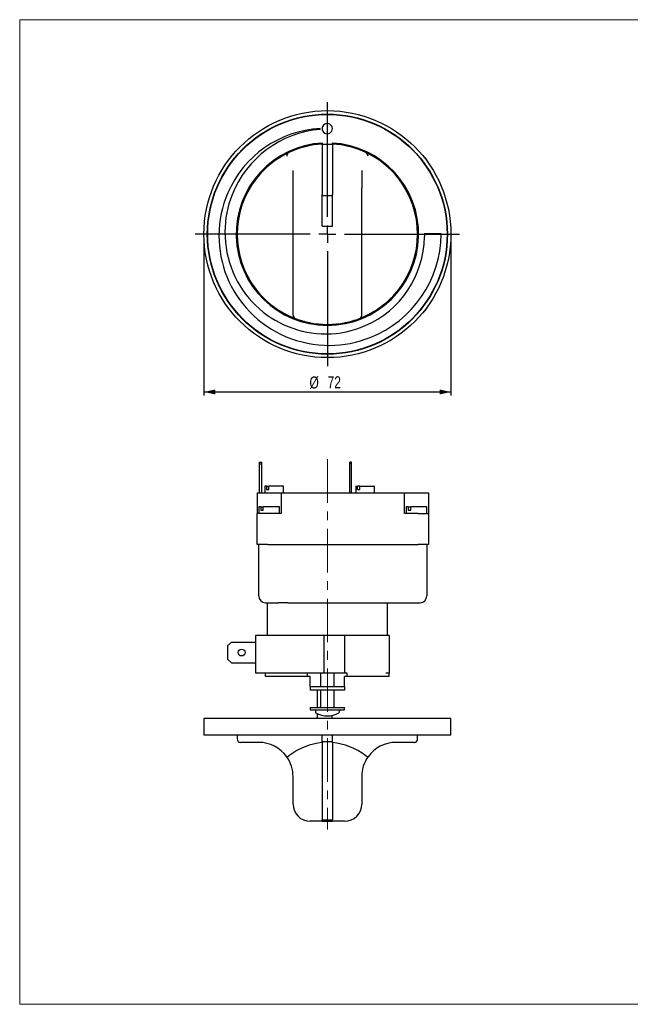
# Model space of a CAD drawing. Header units: millimetres. Extents: x 5 to 415, y 5 to 292.
# Tile 1 of 2: x 5 to 183, y 5 to 292. Entities that reach past the tile are written whole.
import ezdxf

# ---------------------------------------------------------------- set-up
doc = ezdxf.new("R2010")
doc.units = ezdxf.units.MM
doc.linetypes.add('CENTERX2', pattern=[20.32, 12.7, -2.54, 2.54, -2.54])
doc.layers.add('SLD-0', color=179, linetype='Continuous')
doc.styles.add('SLDTEXTSTYLE2', font='TXT', dxfattribs={"width": 0.75})
doc.dimstyles.new('SLDDIMSTYLE0', dxfattribs={"dimtxt": 3.5, "dimasz": 3.302, "dimexe": 0, "dimexo": 0.0625, "dimgap": 0.875, "dimtad": 1, "dimdec": 1, "dimrnd": 1e-09, "dimzin": 12, "dimdsep": 46, "dimtxsty": 'SLDTEXTSTYLE2', "dimsah": 1, "dimcen": 0.09, "dimadec": 0, "dimazin": 3, "dimtfac": 1, "dimtdec": 1, "dimtofl": 0, "dimtmove": 0, "dimatfit": 3, "dimfxl": 1, "dimfrac": 2, "dimtolj": 1, "dimtzin": 12, "dimarcsym": 0})

# ---------------------------------------------------------------- blocks, each defined once
blk = doc.blocks.new('_D')
at = {"layer": 'SLD-0'}
for p, q in [((58.5, 228.49), (58.5, 182.49)), ((130.5, 228.49), (130.5, 182.49)), ((58.5, 183.49), (130.5, 183.49))]:
    blk.add_line(p, q, dxfattribs=at)
for points in [[(58.5, 183.49), (61.8, 182.77), (61.8, 184.21)], [(130.5, 183.49), (127.2, 184.21), (127.2, 182.77)]]:
    blk.add_solid(points, dxfattribs=at)
at = {"layer": 'SLD-0', "char_height": 3.5, "attachment_point": 1, "style": 'SLDTEXTSTYLE2'}
for s, insert in [('%%c', (89.27, 188)), ('72', (94.55, 188.06))]:
    blk.add_mtext(s, dxfattribs=dict(at, insert=insert))
blk = doc.blocks.new('SW_CENTERMARKSYMBOL_0')
at = {"layer": 'SLD-0', "color": 0}
for p, q in [((0, 5), (0, 38.5)), ((-5, 0), (-38.5, 0)), ((0, 0), (-2.5, 0)), ((0, 0), (0, 2.5)), ((0, 0), (0, -2.5)), ((0, 0), (2.5, 0)), ((5, 0), (38.5, 0)), ((0, -5), (0, -38.5))]:
    blk.add_line(p, q, dxfattribs=at)

msp = doc.modelspace()

# ---------------------------------------------------------------- linework, layer by layer
at = {"color": 7, "linetype": 'Continuous', "lineweight": 18}
for p, q in [((414.8, 292), (4.8, 292)), ((4.8, 292), (4.8, 5)), ((4.8, 5), (414.8, 5))]:
    msp.add_line(p, q, dxfattribs=at)
at = {"color": 7, "linetype": 'Continuous', "lineweight": 25}
for p, q in [((93, 255.75), (93, 241.09)), ((96, 255.61), (93, 255.61)), ((93.1, 255.61), (93.1, 256.05)), ((95.9, 256.05), (95.9, 255.61)), ((96, 255.75), (96, 241.09)), ((83.22, 253.25), (83.25, 253.26)), ((105.75, 253.26), (105.78, 253.25)), ((84.5, 242.86), (84.5, 248.07)), ((104.5, 248.07), (104.5, 242.86)), ((84.5, 205.84), (84.5, 242.86)), ((93, 240.25), (93, 241.09)), ((96, 240.25), (96, 241.09)), ((104.5, 205.84), (104.5, 242.86)), ((96, 240.64), (93, 240.64)), ((93, 231.84), (93, 240.25)), ((96, 231.84), (96, 240.25)), ((93, 231.84), (96, 231.84)), ((122.76, 229.58), (122.77, 229.49)), ((127.7, 229.58), (122.76, 229.58)), ((127.7, 229.49), (127.7, 229.58)), ((74.7, 162.54), (74.7, 163.04)), ((74.7, 163.04), (75.3, 163.04)), ((74.7, 162.54), (75.3, 162.54)), ((74.7, 154.04), (74.7, 162.54)), ((75.3, 163.04), (75.3, 162.54)), ((75.3, 162.54), (75.3, 154.04)), ((101.5, 163.04), (101, 163.04)), ((101, 162.54), (101, 163.04)), ((101.5, 162.54), (101, 162.54)), ((101, 154.04), (101, 162.54)), ((101.5, 162.54), (101.5, 163.04)), ((101.5, 154.04), (101.5, 162.54)), ((76.25, 156.04), (76.25, 154.04)), ((76.75, 156.04), (76.25, 156.04)), ((76.75, 156.04), (76.75, 155.04)), ((76.75, 156.04), (77.47, 156.04)), ((76.75, 155.04), (77.47, 155.04)), ((77.47, 155.04), (77.47, 156.04)), ((81.75, 156.04), (77.47, 156.04)), ((81.75, 154.04), (81.75, 156.04)), ((102.75, 156.04), (102.75, 154.04)), ((102.75, 156.04), (103.25, 156.04)), ((103.25, 155.04), (103.25, 156.04)), ((103.97, 156.04), (103.25, 156.04)), ((103.25, 155.04), (103.97, 155.04)), ((103.97, 155.04), (103.97, 156.04)), ((103.97, 156.04), (108.25, 156.04)), ((108.25, 154.04), (108.25, 156.04)), ((74, 154.04), (74, 148.04)), ((74, 154.04), (79, 154.04)), ((79, 154.04), (81, 154.04)), ((81, 154.04), (81, 148.04)), ((81, 154.04), (117, 154.04)), ((117, 148.04), (117, 154.04)), ((117, 154.04), (119, 154.04)), ((119, 154.04), (124, 154.04)), ((124, 154.04), (124, 148.04)), ((74.5, 150.04), (74.5, 148.04)), ((75.09, 150.04), (74.5, 150.04)), ((75.09, 150.04), (75.09, 149.04)), ((75.09, 150.04), (75.81, 150.04)), ((75.81, 149.04), (75.81, 150.04)), ((80.5, 150.04), (75.81, 150.04)), ((80.5, 148.04), (80.5, 150.04)), ((117.5, 150.04), (117.5, 148.04)), ((118.09, 150.04), (117.5, 150.04)), ((118.09, 150.04), (118.09, 149.04)), ((118.09, 150.04), (118.81, 150.04)), ((118.81, 149.04), (118.81, 150.04)), ((123.5, 150.04), (118.81, 150.04)), ((123.5, 148.04), (123.5, 150.04)), ((74, 139.04), (74, 148.04)), ((77, 148.04), (74, 148.04)), ((75.09, 149.04), (75.81, 149.04)), ((81, 148.04), (77, 148.04)), ((121, 148.04), (117, 148.04)), ((118.09, 149.04), (118.81, 149.04)), ((121, 148.04), (124, 148.04)), ((124, 148.04), (124, 139.04)), ((77, 139.04), (74, 139.04)), ((74.5, 124.04), (74.5, 139.04)), ((77, 139.04), (121, 139.04)), ((124, 139.04), (121, 139.04)), ((123.5, 139.04), (123.5, 124.04)), ((76.5, 122.04), (80.17, 122.04)), ((76.97, 122.04), (76.97, 112.54)), ((83, 122.04), (80.17, 122.04)), ((83, 122.04), (88.33, 122.04)), ((88.33, 122.04), (113.67, 122.04)), ((112.03, 112.54), (112.03, 122.04)), ((113.67, 122.04), (121.5, 122.04)), ((93.5, 112.54), (73.5, 112.54)), ((73.5, 112.54), (73.5, 101.54)), ((93.5, 112.54), (93.5, 101.54)), ((99.5, 112.54), (93.5, 112.54)), ((99.5, 112.54), (99.5, 101.54)), ((112.5, 112.54), (99.5, 112.54)), ((112.5, 112.54), (112.5, 101.54)), ((66.5, 110.54), (65.5, 109.54)), ((65.5, 105.54), (65.5, 109.54)), ((66.5, 110.54), (73.5, 110.54)), ((65.5, 105.54), (66.5, 104.54)), ((66.5, 104.54), (73.5, 104.54)), ((93.5, 101.54), (73.5, 101.54)), ((76.5, 100.54), (76.5, 101.54)), ((77.5, 100.54), (76.5, 100.54)), ((88.75, 100.54), (77.5, 100.54)), ((88.75, 100.54), (88.75, 101.54)), ((89.5, 100.54), (88.75, 100.54)), ((89.5, 97.54), (89.5, 100.54)), ((92.5, 101.54), (92.5, 97.54)), ((99.5, 101.54), (93.5, 101.54)), ((96.5, 97.54), (96.5, 101.54)), ((100.25, 101.54), (99.5, 101.54)), ((99.5, 97.54), (99.5, 100.54)), ((100.25, 100.54), (99.5, 100.54)), ((100.25, 100.54), (100.25, 101.54)), ((111.5, 100.54), (100.25, 100.54)), ((112.5, 101.54), (111.5, 101.54)), ((112.5, 100.54), (111.5, 100.54)), ((112.5, 100.54), (112.5, 101.54)), ((99.5, 97.54), (89.5, 97.54)), ((89.5, 97.54), (89.5, 96.54)), ((99.5, 96.54), (89.5, 96.54)), ((91.5, 96.54), (91.5, 91.54)), ((92.5, 96.54), (92.5, 91.74)), ((96.5, 91.74), (96.5, 96.54)), ((99.5, 97.54), (99.5, 96.54)), ((89.5, 91.54), (89.5, 90.84)), ((89.5, 91.54), (99.5, 91.54)), ((89.5, 90.84), (99.5, 90.84)), ((91, 90.64), (91, 90.26)), ((91.5, 89.77), (91.5, 88.34)), ((95.9, 88.34), (95.9, 89.19)), ((98, 90.26), (98, 90.64)), ((99.5, 90.84), (99.5, 91.54)), ((58.5, 88.34), (58.5, 83.44)), ((94.5, 88.34), (58.5, 88.34)), ((130.5, 88.34), (94.5, 88.34)), ((130.5, 83.44), (130.5, 88.34)), ((94.5, 83.44), (58.5, 83.44)), ((68.2, 83.44), (68.2, 82.34)), ((93, 81.27), (93, 83.44)), ((130.5, 83.44), (94.5, 83.44)), ((96, 81.27), (96, 83.44)), ((120.8, 82.34), (120.8, 83.44)), ((74.5, 81.34), (69.2, 81.34)), ((96, 81.53), (93, 81.53)), ((93, 81.27), (93, 58.79)), ((96, 81.27), (96, 58.79)), ((119.8, 81.34), (114.5, 81.34)), ((83.22, 77.44), (83.25, 77.46)), ((105.75, 77.46), (105.78, 77.44)), ((84.5, 63.34), (84.5, 71.34)), ((104.5, 71.34), (104.5, 63.34)), ((93, 58.34), (89.5, 58.34)), ((93, 58.34), (93, 58.79)), ((96, 58.71), (93, 58.71)), ((96, 58.53), (93, 58.53)), ((93, 58.34), (96, 58.34)), ((96, 58.34), (96, 58.79)), ((99.5, 58.34), (96, 58.34))]:
    msp.add_line(p, q, dxfattribs=at)
at = {"color": 7, "linetype": 'Continuous', "lineweight": 25, "flags": 128}
for points in [[(92.38, 260.23), (92.38, 260.26), (92.38, 260.29)], [(92.39, 260.04), (92.38, 260.15), (92.38, 260.23)], [(122.77, 229.49), (122.78, 229.03), (122.78, 228.68)]]:
    msp.add_lwpolyline(points, dxfattribs=at)
at = {"color": 7, "linetype": 'Continuous', "lineweight": 25}
for centre, radius in [((94.5, 229.49), 36), ((94.5, 229.49), 35), ((94.5, 229.49), 34.9), ((69.5, 107.54), 1)]:
    msp.add_circle(centre, radius, dxfattribs=at)
for centre, radius, start, end in [((94.46, 260.24), 1.49, 359.9998, 180.0002), ((94.09, 229.17), 31.17, 93.1423, 156.663), ((94.97, 229.76), 30.39, 94.8716, 158.311), ((94.46, 260.24), 1.49, 179.9998, 0.0002), ((94.5, 229.49), 26.6, 93.017, 86.983), ((94.5, 229.49), 26.3, 93.2696, 115.3306), ((94.5, 229.49), 26.3, 93.0514, 93.2696), ((94.5, 229.49), 26.3, 86.7304, 86.9486), ((94.5, 229.49), 26.3, 64.6694, 86.7304), ((94.5, 229.49), 26.3, 115.3936, 142.2336), ((83.83, 252.22), 1.19, 120.4484, 178.6929), ((105.17, 252.22), 1.19, 1.3121, 59.5466), ((94.48, 229.47), 26.33, 37.7817, 64.5911), ((121, 249.49), 3, 15.0841, 59.0009), ((94.5, 229.49), 26.3, 142.2336, 217.7664), ((94.5, 229.49), 26.3, 322.2336, 37.7664), ((93.17, 229.27), 30.29, 156.1457, 180.2454), ((93.3, 230.24), 28.66, 157.9756, 180.1976), ((94.28, 229.96), 29.64, 179.6466, 225.9454), ((94.56, 228.95), 31.67, 179.6662, 224.2364), ((94.21, 229.05), 28.57, 293.3684, 359.2529), ((94.85, 229.89), 32.85, 291.6619, 359.2957), ((94.51, 229.5), 26.32, 217.7756, 248.9197), ((94.49, 229.5), 26.31, 291.0697, 322.2293), ((94.97, 229.28), 32.2, 224.1318, 270.3414), ((93.96, 229.54), 29.11, 225.8274, 270.3457), ((121, 209.49), 3, 300.9991, 344.9159), ((85.5, 205.84), 1, 180, 249.1617), ((94.5, 229.48), 26.29, 249.1603, 258.6031), ((94.5, 229.5), 26.32, 281.4011, 290.8355), ((103.5, 205.84), 1, 290.8383, 0), ((94.5, 229.49), 26.3, 258.6017, 281.3983), ((94.25, 228.29), 27.86, 269.7527, 293.912), ((95.27, 228.19), 31.11, 269.8057, 292.1024), ((76.5, 124.04), 2, 180, 270), ((121.5, 124.04), 2, 270, 0), ((90.8, 90.64), 0.2, 0, 90), ((91.36, 90.26), 0.36, 180, 239.2428), ((94.5, 95.54), 6.5, 239.2428, 270), ((92.3, 91.74), 0.2, 270, 0), ((94.5, 95.54), 6.5, 270, 300.7572), ((96.7, 91.74), 0.2, 180, 270), ((97.64, 90.26), 0.36, 300.7572, 0), ((98.2, 90.64), 0.2, 90, 180), ((69.2, 82.34), 1, 180, 270), ((74.5, 71.34), 10, 35.5743, 90), ((114.5, 71.34), 10, 90, 144.4257), ((119.8, 82.34), 1, 270, 0), ((82.48, 78.22), 1.08, 278.3134, 313.7525), ((74.5, 71.34), 10, 0, 35.5743), ((114.5, 71.34), 10, 144.4257, 180), ((106.52, 78.22), 1.07, 226.216, 261.7182), ((89.5, 63.34), 5, 180, 270), ((99.5, 63.34), 5, 270, 0)]:
    msp.add_arc(centre, radius, start, end, dxfattribs=at)
for start_param, end_param in [(0.057065, 0.442102), (5.841083, 6.22612)]:
    msp.add_ellipse((94.5, 41.01), major_axis=(0, 40.33), ratio=0.652174, start_param=start_param, end_param=end_param, dxfattribs=at)
at = {"layer": 'SLD-0', "linetype": 'CENTERX2', "lineweight": 18}
msp.add_line((94.5, 163.87), (94.5, 55.96), dxfattribs=at)

# ---------------------------------------------------------------- block references
at = {"layer": 'SLD-0'}
msp.add_blockref('SW_CENTERMARKSYMBOL_0', (94.5, 229.49), dxfattribs=at)

# ---------------------------------------------------------------- dimensions: what is measured, and where the dimension line sits
dim = msp.add_linear_dim(base=(130.5, 183.49), p1=(58.5, 229.49), p2=(130.5, 229.49), text='%%c<>', dimstyle='SLDDIMSTYLE0', dxfattribs=at)
dim.commit()
dim.dimension.update_dxf_attribs({"geometry": '_D', "text_midpoint": (94.5, 183.49), "dimtype": 160})

doc.saveas('drawing.dxf')
